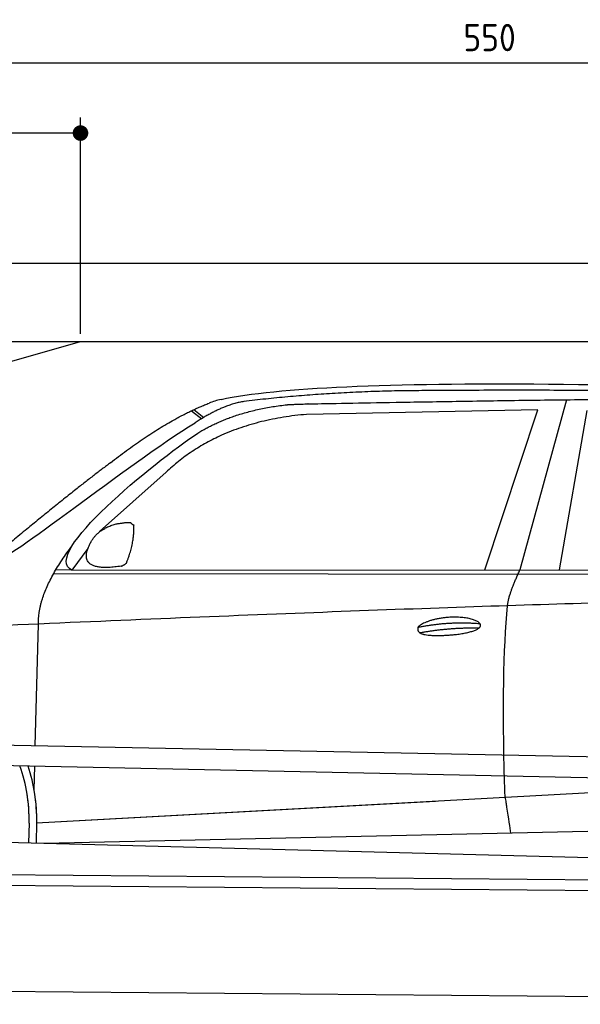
# Model space of a CAD drawing. Header units: millimetres. Extents: x -411 to 6777, y 0 to 6827.
# Tile 4 of 6: x 1744 to 3183, y 4300 to 6827. Entities that reach past the tile are written whole.
import ezdxf

# ---------------------------------------------------------------- set-up
doc = ezdxf.new("R2010")
doc.units = ezdxf.units.MM
doc.layers.add('4', color=3, linetype='Continuous')
for name, color, linetype, lineweight in [('car', 10, 'Continuous', 25), ('Freiraum', 7, 'Continuous', 25), ('Gebäude', 7, 'Continuous', 25), ('Plattform', 7, 'Continuous', 25)]:
    doc.layers.add(name, color=color, linetype=linetype, lineweight=lineweight)
doc.styles.get("Standard").update_dxf_attribs({"font": 'ISOCP.SHX'})
doc.dimstyles.new('GEN-ISO', dxfattribs={"dimscale": 20, "dimtxt": 3.5, "dimasz": 2, "dimexe": 2, "dimexo": 1, "dimgap": 1.5, "dimtad": 1, "dimdec": 1, "dimlfac": 0.1, "dimdsep": 46, "dimtxsty": 'STANDARD', "dimblk": 'PUNKT', "dimcen": 2, "dimclrd": 256, "dimclre": 256, "dimclrt": 2, "dimadec": 0, "dimazin": 0, "dimtp": 0.1, "dimtm": 0.1, "dimtfac": 0.71, "dimtdec": 1, "dimtmove": 2, "dimatfit": 3, "dimldrblk": 'PUNKT', "dimfxl": 2, "dimtolj": 1, "dimarcsym": 0})

# ---------------------------------------------------------------- blocks, each defined once
blk = doc.blocks.new('PUNKT')
at = {"layer": '4', "color": 0, "linetype": 'ByBlock'}
blk.add_line((-0.5, 0), (-1, 0), dxfattribs=at)
at = {"layer": '4', "color": 0, "linetype": 'ByBlock', "const_width": 0.5}
blk.add_lwpolyline([(-0.25, 0, 1), (0.25, 0, 1)], format="xyb", close=True, dxfattribs=at)
blk = doc.blocks.new('*D304')
at = {"layer": '4', "lineweight": -2, "transparency": 16777216}
for p, q in [((200, 6020.9), (200, 6755.8)), ((5700, 6220.9), (5700, 6755.8)), ((240, 6715.8), (5660, 6715.8))]:
    blk.add_line(p, q, dxfattribs=at)
at = {"layer": 'Defpoints', "color": 0, "transparency": 16777216}
for p in [(5700, 6715.8), (5700, 6200.9), (200, 6000.9)]:
    blk.add_point(p, dxfattribs=at)
at = {"layer": '4', "lineweight": -2, "transparency": 16777216, "xscale": 40, "yscale": 40, "zscale": 40, "rotation": 180}
blk.add_blockref('PUNKT', (200, 6715.8), dxfattribs=at)
at = {"layer": '4', "lineweight": -2, "transparency": 16777216, "xscale": 40, "yscale": 40, "zscale": 40}
blk.add_blockref('PUNKT', (5700, 6715.8), dxfattribs=at)
at = {"layer": '4', "color": 2, "transparency": 16777216, "insert": (2950, 6780.8), "char_height": 70, "attachment_point": 5}
blk.add_mtext('550', dxfattribs=at)
blk = doc.blocks.new('Car')
at = {"layer": 'car'}
for p, q in [((3093.6, 5880.1), (2978.3, 5442.1)), ((2131.5, 5843.1), (2157.6, 5822.8)), ((2137.3, 5845.8), (2162.9, 5826)), ((3020.5, 5853.7), (2426.8, 5836.3)), ((2888.3, 5441.3), (3020.5, 5853.7)), ((3080, 5443.1), (3147, 5852.9)), ((2067.3, 5684.4), (1897.9, 5530.5)), ((1868.7, 5487), (1828.1, 5431)), ((1781.2, 5421.7), (4424.4, 5442.7)), ((1828.1, 5431), (4479.9, 5456.7)), ((1828.1, 5431), (1786.8, 5431.7)), ((1738.1, 4979.5), (1743.3, 5292)), ((1736.2, 4866.5), (1737.2, 4927.1)), ((1743.4, 4781.9), (3612.4, 4901.2)), ((1743.4, 4781.9), (2767, 4847.2)), ((1723.8, 4781.1), (1723, 4730.7)), ((1743.4, 4781.9), (1742.7, 4730.3)), ((1763.3, 4730), (3648.7, 4788.6)), ((1664.8, 4731.7), (3713.7, 4697))]:
    blk.add_line(p, q, dxfattribs=at)
for centre, radius, start, end in [((2245.8, 5702.7), 174.5, 102.8736, 113.54), ((1319.3, 4787.9), 404.6, 359.0314, 20.1942), ((1319.3, 4787.9), 424.2, 359.1908, 19.1882), ((1319.3, 4787.9), 404.6, 359.0315, 10.2025), ((1319.3, 4787.9), 424.2, 359.1908, 9.6942)]:
    blk.add_arc(centre, radius, start, end, dxfattribs=at)
for points, degree in [([(2206.9, 5872.9), (2494, 5937.1), (3379.1, 5931.9), (4551.6, 5879.4)], 3), ([(2737.4, 5900.1), (2494.6, 5897.8), (2265.5, 5867.9)], 2), ([(3701.7, 5894.3), (3353.3, 5910.5), (2737.4, 5900.1)], 2), ([(1924.2, 5707.4), (2064.3, 5818.9), (2176.1, 5862.7)], 2), ([(2265.5, 5867.9), (2209.3, 5858.3), (2141.3, 5812.4)], 2), ([(2147.9, 5785.7), (2241.2, 5844.3), (2376.6, 5860.7)], 2), ([(1628.2, 5453.6), (1663.9, 5450.2), (1963.8, 5701.8), (2141.3, 5812.4)], 3), ([(2426.8, 5836.3), (2202.9, 5815), (2067.3, 5684.4)], 2), ([(1828.1, 5431), (1744.7, 5470.3), (2036.5, 5709.3), (2147.9, 5785.7)], 3), ([(1924.2, 5707.4), (1843.6, 5646.2), (1742, 5561.8), (1613.7, 5455.4), (1619.6, 5453.5)], 4), ([(1876.8, 5504.8), (1893, 5535.2), (1935.6, 5549.6)], 2), ([(1935.6, 5549.6), (1964.3, 5555.7), (1977.2, 5554.6)], 2), ([(1967.8, 5450.4), (1988.7, 5503.6), (1985.7, 5548.4)], 2), ([(1977.2, 5554.6), (1983.3, 5548.5), (1985.7, 5548.4)], 2), ([(1743.3, 5292), (1740.2, 5375.6), (1828.1, 5493.7)], 2), ([(1954.3, 5442.6), (1832.3, 5422.7), (1876.8, 5504.8)], 2), ([(1954.3, 5442.6), (1960.4, 5444.4), (1967.8, 5450.4)], 2), ([(2947.2, 5349.9), (2950, 5380.9), (2978.3, 5442.1)], 2), ([(4699.2, 5387), (3822.5, 5407.3), (1390.5, 5272.9)], 2), ([(2717.6, 5292.5), (2793, 5309.4), (2876.5, 5303.7)], 2), ([(2722.7, 5278.7), (2796.7, 5293.3), (2874.6, 5292.5)], 2)]:
    blk.add_open_spline(points, degree=degree, dxfattribs=at)
for points, degree, knots in [([(2376.6, 5860.7), (2403.2, 5863), (2542.6, 5866.1), (3563.8, 5895.6), (4184.1, 5894.8), (4641, 5726.4), (4618.9, 5552.6)], 4, [0.0821318, 0.0821318, 0.0821318, 0.0821318, 0.0821318, 0.258851, 0.508851, 1, 1, 1, 1, 1]), ([(2945.5, 4858.6), (2944.9, 4872.2), (2944.3, 4885.5), (2943.8, 4898.7), (2936.5, 5088.5), (2937.6, 5238.9), (2947.2, 5349.9)], 3, [0, 0, 0, 0, 0.064923, 0.064923, 0.064923, 1, 1, 1, 1]), ([(2717.6, 5292.5), (2721.8, 5297.6), (2742.8, 5314), (2825.5, 5334.1), (2940.8, 5298), (2832.1, 5269.4), (2747.4, 5270), (2713, 5273.5), (2717.6, 5292.5)], 5, [0, 0, 0, 0, 0, 0, 0.300106, 0.500106, 0.700106, 1, 1, 1, 1, 1, 1]), ([(2945.5, 4858.6), (2946.2, 4854), (2946.9, 4849.4), (2947.6, 4845.1), (2948.2, 4841.1), (2948.8, 4837.2), (2949.4, 4833.5), (2954.2, 4803.3), (2958, 4781.2), (2960.6, 4767.2)], 3, [-0.000011, -0.000011, -0.000011, -0.000011, 0.107576, 0.107576, 0.107576, 0.206414, 0.206414, 0.206414, 1, 1, 1, 1])]:
    blk.add_open_spline(points, degree=degree, knots=knots, dxfattribs=at)
blk = doc.blocks.new('_Dot')
at = {"color": 0, "linetype": 'ByBlock', "lineweight": -2}
blk.add_line((-0.5, 0), (-1, 0), dxfattribs=at)
at = {"color": 0, "linetype": 'ByBlock', "const_width": 0.5}
blk.add_lwpolyline([(-0.25, 0, 1), (0.25, 0, 1)], format="xyb", close=True, dxfattribs=at)
blk = doc.blocks.new('*D310')
at = {"layer": '4', "lineweight": -2, "transparency": 16777216}
for p, q in [((200, 6020.9), (200, 6575.7)), ((1899.7, 6020.8), (1899.7, 6575.7)), ((1859.7, 6535.7), (240, 6535.7))]:
    blk.add_line(p, q, dxfattribs=at)
at = {"layer": 'Defpoints', "color": 0, "transparency": 16777216}
for p in [(200, 6535.7), (200, 6000.9), (1899.7, 6000.8)]:
    blk.add_point(p, dxfattribs=at)
at = {"layer": '4', "lineweight": -2, "transparency": 16777216, "xscale": 40, "yscale": 40, "zscale": 40, "rotation": 180}
blk.add_blockref('_Dot', (200, 6535.7), dxfattribs=at)
at = {"layer": '4', "lineweight": -2, "transparency": 16777216, "xscale": 40, "yscale": 40, "zscale": 40}
blk.add_blockref('_Dot', (1899.7, 6535.7), dxfattribs=at)
at = {"layer": '4', "color": 2, "transparency": 16777216, "insert": (1049.8, 6600.7), "char_height": 70, "attachment_point": 5}
blk.add_mtext('170', dxfattribs=at)
blk = doc.blocks.new('Plattform OG 6200 550')
at = {"layer": 'Plattform'}
for p, q in [((5482.3, 4889.6), (348.5, 4992)), ((5481.2, 4833.6), (347.5, 4941)), ((440.2, 4643.6), (5395, 4600.4)), ((446, 4616.5), (5394.8, 4573.4)), ((5437.5, 4300), (372.6, 4344.2))]:
    blk.add_line(p, q, dxfattribs=at)
blk = doc.blocks.new('Gebäude_380_GT200')
at = {"layer": 'Freiraum'}
blk.add_lwpolyline([(200, 5750.9), (350, 5750.9), (350, 5600.9), (499.8, 5600.9), (1900, 6000.9)], dxfattribs=at)
at = {"layer": 'Gebäude'}
for p, q in [((5900, 6200.8), (0, 6200.8)), ((200, 6000.9), (5700, 6000.9))]:
    blk.add_line(p, q, dxfattribs=at)

msp = doc.modelspace()

# ---------------------------------------------------------------- block references
at = {"layer": 'car', "rotation": 359.4752422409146}
msp.add_blockref('Car', (0, 0), dxfattribs=at)
at = {"layer": 'Gebäude', "linetype": 'Continuous'}
msp.add_blockref('Gebäude_380_GT200', (0, 0), dxfattribs=at)
at = {"layer": 'Plattform'}
msp.add_blockref('Plattform OG 6200 550', (0, 0), dxfattribs=at)

# ---------------------------------------------------------------- dimensions: what is measured, and where the dimension line sits
at = {"layer": '4'}
for base, p1, p2, override, picture, middle in [((5700, 6715.8), (200, 6000.88), (5700, 6200.88), {"dimtdec": 3, "dimtolj": 0}, '*D304', (2950, 6780.8)), ((200, 6535.7), (1899.68, 6000.79), (200, 6000.88), {"dimblk1": 'Dot', "dimblk2": 'Dot', "dimsah": 1, "dimtdec": 3, "dimtolj": 0}, '*D310', (1049.84, 6600.7))]:
    dim = msp.add_linear_dim(base=base, p1=p1, p2=p2, dimstyle='GEN-ISO', override=override, dxfattribs=at)
    dim.commit()
    dim.dimension.update_dxf_attribs({"geometry": picture, "text_midpoint": middle})

doc.saveas('drawing.dxf')
